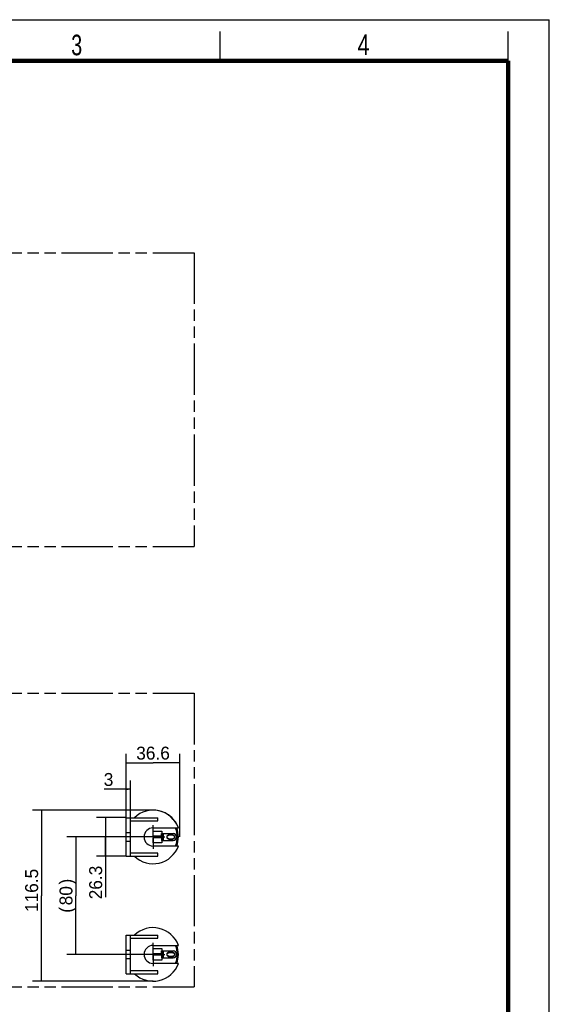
# Model space of a CAD drawing. Header units: millimetres. Extents: x 0 to 210, y 0 to 297.
# Tile 4 of 4: x 120 to 210, y 129 to 297. Entities that reach past the tile are written whole.
import ezdxf
from ezdxf.enums import TextEntityAlignment as Align

# ---------------------------------------------------------------- set-up
doc = ezdxf.new("R2010")
doc.units = ezdxf.units.MM
doc.header["$LTSCALE"] = 19.36
doc.linetypes.add('CENTER', pattern=[0.6, 0.375, -0.075, 0.075, -0.075])
doc.linetypes.add('PHANTOM', pattern=[0.8, 0.45, -0.05, 0.1, -0.05, 0.1, -0.05])
doc.layers.get('0').update_dxf_attribs({"linetype": 'CONTINUOUS'})
for name, color, linetype in [('DEFAULT_3', 7, 'PHANTOM'), ('Z_AXIS', 7, 'CONTINUOUS'), ('Z_DIM_2D', 7, 'CONTINUOUS')]:
    doc.layers.add(name, color=color, linetype=linetype)
doc.styles.add('TEXTSTYLE_2', font='txt', dxfattribs={"width": 0.75})
doc.styles.add('TEXTSTYLE_3', font='tridonic-metric-print-light.otf')
doc.dimstyles.new('DIMSTYLE_3', dxfattribs={"dimtxt": 2.2, "dimasz": 3.5, "dimexe": 1.5, "dimexo": 0, "dimgap": 0.55, "dimtad": 1, "dimdec": 1, "dimlfac": 4, "dimdsep": 46, "dimtxsty": 'TEXTSTYLE_3', "dimcen": 0.09, "dimclrt": 5, "dimadec": 1, "dimazin": 2, "dimtp": 0.3, "dimtm": 0.3, "dimtfac": 1, "dimtdec": 1, "dimtofl": 0, "dimtmove": 0, "dimatfit": 3, "dimfxl": 0, "dimtolj": 1, "dimarcsym": 0})
doc.dimstyles.new('DIMSTYLE_4', dxfattribs={"dimtxt": 2.2, "dimasz": 3.5, "dimexe": 1.5, "dimexo": 0, "dimgap": 0.55, "dimtad": 1, "dimlfac": 4, "dimdsep": 46, "dimtxsty": 'TEXTSTYLE_3', "dimcen": 0.09, "dimclrt": 5, "dimazin": 2, "dimtp": 0.1, "dimtm": 0.1, "dimtfac": 1, "dimtofl": 0, "dimtmove": 0, "dimatfit": 3, "dimfxl": 0, "dimtolj": 1, "dimarcsym": 0})
doc.dimstyles.new('DIMSTYLE_5', dxfattribs={"dimtxt": 2.2, "dimasz": 3.5, "dimexe": 1.5, "dimexo": 0, "dimgap": 0.55, "dimtad": 1, "dimlfac": 4, "dimdsep": 46, "dimtxsty": 'TEXTSTYLE_3', "dimcen": 0.09, "dimclrt": 5, "dimazin": 2, "dimtp": 0.2, "dimtm": 0.2, "dimtfac": 1, "dimtofl": 0, "dimtmove": 0, "dimatfit": 3, "dimfxl": 0, "dimtolj": 1, "dimarcsym": 0})

# ---------------------------------------------------------------- blocks, each defined once
blk = doc.blocks.new('*D4')
at = {"layer": 'Z_DIM_2D', "color": 2, "linetype": 'Continuous', "transparency": 16777216}
for p, q in [((138.02, 161.14), (138.02, 171.98)), ((147.18, 157.85), (147.18, 171.98)), ((138.02, 170.48), (142.6, 170.48)), ((147.18, 170.48), (142.6, 170.48))]:
    blk.add_line(p, q, dxfattribs=at)
at = {"layer": 'Z_DIM_2D', "color": 5, "linetype": 'Continuous', "transparency": 16777216, "style": 'TEXTSTYLE_3'}
blk.add_text('36.6', height=2.2, dxfattribs=at).set_placement((142.6, 171.03), align=Align.CENTER)
blk = doc.blocks.new('_NONE')
blk = doc.blocks.new('*D6')
at = {"layer": 'Z_DIM_2D', "color": 2, "linetype": 'Continuous', "transparency": 16777216}
for p, q in [((138.39, 165.99), (134.28, 165.99)), ((138.02, 161.14), (138.02, 167.49)), ((138.02, 165.99), (138.39, 165.99)), ((138.77, 165.99), (138.39, 165.99)), ((138.77, 161.14), (138.77, 167.49))]:
    blk.add_line(p, q, dxfattribs=at)
at = {"layer": 'Z_DIM_2D', "color": 5, "linetype": 'Continuous', "transparency": 16777216, "style": 'TEXTSTYLE_3'}
blk.add_text('3', height=2.2, dxfattribs=at).set_placement((135.85, 166.54), align=Align.RIGHT)
blk = doc.blocks.new('*D7')
at = {"layer": 'Z_DIM_2D', "color": 2, "linetype": 'Continuous', "transparency": 16777216}
for p, q in [((138.02, 161.14), (132.99, 161.14)), ((134.49, 161.14), (134.49, 157.85)), ((134.49, 154.56), (134.49, 157.85)), ((134.49, 157.85), (134.49, 147.58)), ((138.02, 154.56), (132.99, 154.56))]:
    blk.add_line(p, q, dxfattribs=at)
at = {"layer": 'Z_DIM_2D', "color": 5, "linetype": 'Continuous', "transparency": 16777216, "style": 'TEXTSTYLE_3'}
blk.add_text('26.3', height=2.2, rotation=90, dxfattribs=at).set_placement((133.94, 152.96), align=Align.RIGHT)
blk = doc.blocks.new('*D8')
at = {"layer": 'Z_DIM_2D', "color": 2, "linetype": 'Continuous', "transparency": 16777216}
for p, q in [((140.62, 157.85), (127.94, 157.85)), ((129.44, 157.85), (129.44, 147.85)), ((129.44, 137.85), (129.44, 147.85)), ((135.95, 137.85), (127.94, 137.85))]:
    blk.add_line(p, q, dxfattribs=at)
at = {"layer": 'Z_DIM_2D', "color": 5, "linetype": 'Continuous', "transparency": 16777216, "style": 'TEXTSTYLE_3'}
for s, p in [(')', (128.89, 150.25)), ('80', (128.89, 147.85)), ('(', (128.89, 145.44))]:
    blk.add_text(s, height=2.2, rotation=90, dxfattribs=at).set_placement(p, align=Align.CENTER)
blk = doc.blocks.new('*D10')
at = {"layer": 'Z_DIM_2D', "color": 2, "linetype": 'Continuous', "transparency": 16777216}
for p, q in [((142.62, 162.41), (122.1, 162.41)), ((123.6, 162.41), (123.6, 147.85)), ((123.6, 133.29), (123.6, 147.85)), ((142.62, 133.29), (122.1, 133.29))]:
    blk.add_line(p, q, dxfattribs=at)
at = {"layer": 'Z_DIM_2D', "color": 5, "linetype": 'Continuous', "transparency": 16777216, "style": 'TEXTSTYLE_3'}
blk.add_text('116.5', height=2.2, rotation=90, dxfattribs=at).set_placement((123.05, 148.75), align=Align.CENTER)

msp = doc.modelspace()

# ---------------------------------------------------------------- linework, layer by layer
at = {"color": 2, "linetype": 'Continuous'}
for p, q in [((0, 297), (210, 297)), ((210, 0), (210, 297)), ((154, 290), (154, 295)), ((203, 290), (203, 295))]:
    msp.add_line(p, q, dxfattribs=at)
at = {"color": 7, "linetype": 'Continuous'}
for p, q in [((138.0198, 154.5612), (138.0198, 161.1362)), ((138.0198, 161.1362), (143.3948, 161.1362)), ((138.7698, 154.5612), (138.7698, 161.1362)), ((143.3948, 160.6112), (143.3948, 161.1362)), ((138.7698, 160.6112), (143.3948, 160.6112)), ((142.6167, 159.3862), (146.9123, 159.3862)), ((138.0198, 158.5987), (138.7698, 158.5987)), ((138.7698, 157.0987), (138.0198, 157.0987)), ((146.9123, 156.3112), (142.6167, 156.3112)), ((138.0198, 154.5612), (143.3948, 154.5612)), ((143.3948, 155.0862), (138.7698, 155.0862)), ((143.3948, 154.5612), (143.3948, 155.0862)), ((138.0198, 141.1362), (143.3948, 141.1362)), ((138.0198, 134.5612), (138.0198, 141.1362)), ((138.7698, 134.5612), (138.7698, 141.1362)), ((143.3948, 140.6112), (143.3948, 141.1362)), ((138.7698, 140.6112), (143.3948, 140.6112)), ((142.6167, 139.3862), (146.9123, 139.3862)), ((138.0198, 138.5987), (138.7698, 138.5987)), ((138.7698, 137.0987), (138.0198, 137.0987)), ((146.9123, 136.3112), (142.6167, 136.3112)), ((138.0198, 134.5612), (143.3948, 134.5612)), ((143.3948, 135.0862), (138.7698, 135.0862)), ((143.3948, 134.5612), (143.3948, 135.0862))]:
    msp.add_line(p, q, dxfattribs=at)
at = {"color": 6, "linetype": 'Continuous'}
for p, q in [((142.6167, 157.9737), (142.6167, 158.8487)), ((142.6167, 158.8487), (144.1167, 158.8487)), ((144.1, 157.9737), (142.6167, 157.9737)), ((142.6167, 156.8487), (142.6167, 157.7237)), ((144.1, 157.7237), (142.6167, 157.7237)), ((144.0234, 158.4424), (144.0884, 158.4424)), ((144.1136, 157.9717), (144.1, 157.9734)), ((144.1268, 157.9686), (144.1136, 157.9717)), ((144.1167, 158.8487), (144.1167, 158.4424)), ((144.1167, 158.4424), (146.0142, 158.4424)), ((144.1394, 157.7332), (144.1514, 157.7389)), ((144.1514, 157.7389), (144.1626, 157.7457)), ((144.1626, 157.7457), (144.173, 157.7537)), ((144.1868, 157.9297), (144.173, 157.9436)), ((144.173, 157.7537), (144.1869, 157.7677)), ((144.1988, 157.9131), (144.1868, 157.9297)), ((144.2084, 157.8933), (144.1988, 157.9131)), ((145.9417, 158.1987), (145.2917, 158.1987)), ((144.1167, 156.8487), (142.6167, 156.8487)), ((144.0234, 157.2549), (144.0884, 157.2549)), ((144.1167, 157.2549), (144.1167, 156.8487)), ((144.1167, 157.2549), (146.0142, 157.2549)), ((145.2917, 157.4987), (145.9417, 157.4987)), ((142.6167, 138.8487), (144.1167, 138.8487)), ((142.6167, 137.9737), (142.6167, 138.8487)), ((144.1, 137.9737), (142.6167, 137.9737)), ((144.1, 137.7237), (142.6167, 137.7237)), ((142.6167, 136.8487), (142.6167, 137.7237)), ((144.0234, 138.4424), (144.0884, 138.4424)), ((144.1136, 137.9717), (144.1, 137.9734)), ((144.1268, 137.9686), (144.1136, 137.9717)), ((144.1167, 138.8487), (144.1167, 138.4424)), ((144.1167, 138.4424), (146.0142, 138.4424)), ((144.1394, 137.7332), (144.1514, 137.7389)), ((144.1514, 137.7389), (144.1626, 137.7457)), ((144.1626, 137.7457), (144.173, 137.7537)), ((144.1868, 137.9297), (144.173, 137.9436)), ((144.173, 137.7537), (144.1869, 137.7677)), ((144.1988, 137.9131), (144.1868, 137.9297)), ((144.2084, 137.8933), (144.1988, 137.9131)), ((145.9417, 138.1987), (145.2917, 138.1987)), ((145.2917, 137.4987), (145.9417, 137.4987)), ((144.1167, 136.8487), (142.6167, 136.8487)), ((144.0234, 137.2549), (144.0884, 137.2549)), ((144.1167, 137.2549), (146.0142, 137.2549)), ((144.1167, 137.2549), (144.1167, 136.8487))]:
    msp.add_line(p, q, dxfattribs=at)
at = {"color": 9, "linetype": 'Continuous'}
for p, q in [((144.0234, 157.9737), (144.0234, 158.4424)), ((144.0234, 157.7237), (144.0234, 157.2549)), ((144.0884, 158.4424), (144.1167, 158.4424)), ((144.1, 157.9734), (144.1, 158.4424)), ((144.1, 157.2549), (144.1, 157.724)), ((144.173, 158.4424), (144.173, 157.9436)), ((144.173, 157.2549), (144.173, 157.7537)), ((144.3262, 158.4424), (144.3262, 157.2549)), ((145.9417, 158.1487), (145.289, 158.1487)), ((145.2917, 158.1487), (145.2917, 158.1987)), ((145.9417, 158.1987), (145.9417, 158.1487)), ((145.9417, 158.1487), (145.9906, 158.1447)), ((145.9906, 158.1447), (146.0398, 158.1322)), ((144.0884, 157.2549), (144.1167, 157.2549)), ((145.2428, 157.5527), (145.1936, 157.5652)), ((145.2917, 157.5487), (145.2428, 157.5527)), ((145.2917, 157.4987), (145.2917, 157.5487)), ((145.2917, 157.5487), (145.9444, 157.5487)), ((145.9417, 157.4987), (145.9417, 157.5487)), ((146.5216, 156.684), (146.3905, 156.3112)), ((144.0234, 137.9737), (144.0234, 138.4424)), ((144.0234, 137.7237), (144.0234, 137.2549)), ((144.0884, 138.4424), (144.1167, 138.4424)), ((144.1, 137.9734), (144.1, 138.4424)), ((144.1, 137.2549), (144.1, 137.724)), ((144.173, 138.4424), (144.173, 137.9436)), ((144.173, 137.2549), (144.173, 137.7537)), ((144.3262, 138.4424), (144.3262, 137.2549)), ((145.2428, 137.5527), (145.1936, 137.5652)), ((145.2917, 137.5487), (145.2428, 137.5527)), ((145.9417, 138.1487), (145.289, 138.1487)), ((145.2917, 138.1487), (145.2917, 138.1987)), ((145.2917, 137.5487), (145.9444, 137.5487)), ((145.2917, 137.4987), (145.2917, 137.5487)), ((145.9417, 138.1987), (145.9417, 138.1487)), ((145.9417, 138.1487), (145.9906, 138.1447)), ((145.9417, 137.4987), (145.9417, 137.5487)), ((145.9906, 138.1447), (146.0398, 138.1322)), ((144.0884, 137.2549), (144.1167, 137.2549)), ((146.5216, 136.684), (146.3905, 136.3112))]:
    msp.add_line(p, q, dxfattribs=at)
at = {"color": 7, "linetype": 'Continuous', "const_width": 0.7}
for points in [[(7, 290), (203, 290)], [(203, 7), (203, 290)]]:
    msp.add_lwpolyline(points, dxfattribs=at)
at = {"color": 9, "linetype": 'Continuous'}
for points in [[(146.3905, 159.3862), (146.5216, 159.0134), (146.6155, 158.633), (146.6724, 158.2429), (146.6917, 157.8489), (146.6724, 157.4549), (146.6155, 157.0646), (146.5216, 156.684)], [(145.1936, 157.5652), (145.1452, 157.5869), (145.1007, 157.6173), (145.0631, 157.6544), (145.032, 157.6985), (145.0082, 157.7506), (144.9946, 157.8078), (144.9924, 157.8667), (145.002, 157.9258), (145.0235, 157.9828), (145.0571, 158.0357), (145.1031, 158.082), (145.1595, 158.118)], [(145.1595, 158.118), (145.2233, 158.1408), (145.2917, 158.1487)], [(146.0398, 158.1322), (146.0882, 158.1105), (146.1326, 158.08), (146.1703, 158.043), (146.2014, 157.9989), (146.2252, 157.9468), (146.2388, 157.8896), (146.241, 157.8307), (146.2314, 157.7716), (146.2099, 157.7145), (146.1763, 157.6617), (146.1303, 157.6154), (146.0739, 157.5794)], [(146.0739, 157.5794), (146.0101, 157.5566), (145.9417, 157.5487)], [(146.3905, 139.3862), (146.5216, 139.0134), (146.6155, 138.633), (146.6724, 138.2429), (146.6917, 137.8489), (146.6724, 137.4549), (146.6155, 137.0646), (146.5216, 136.684)], [(145.1936, 137.5652), (145.1452, 137.5869), (145.1007, 137.6173), (145.0631, 137.6544), (145.032, 137.6985), (145.0082, 137.7506), (144.9946, 137.8078), (144.9924, 137.8667), (145.002, 137.9258), (145.0235, 137.9828), (145.0571, 138.0357), (145.1031, 138.082), (145.1595, 138.118)], [(145.1595, 138.118), (145.2233, 138.1408), (145.2917, 138.1487)], [(146.0739, 137.5794), (146.0101, 137.5566), (145.9417, 137.5487)], [(146.0398, 138.1322), (146.0882, 138.1105), (146.1326, 138.08), (146.1703, 138.043), (146.2014, 137.9989), (146.2252, 137.9468), (146.2388, 137.8896), (146.241, 137.8307), (146.2314, 137.7716), (146.2099, 137.7145), (146.1763, 137.6617), (146.1303, 137.6154), (146.0739, 137.5794)]]:
    msp.add_lwpolyline(points, dxfattribs=at)
at = {"color": 6, "linetype": 'Continuous'}
for points in [[(144.0917, 157.9737), (144.0931, 157.9737), (144.0946, 157.9737), (144.096, 157.9736), (144.0974, 157.9736), (144.0987, 157.9735), (144.1, 157.9734)], [(144.1, 157.724), (144.0987, 157.7239), (144.0974, 157.7238), (144.096, 157.7238), (144.0946, 157.7237), (144.0931, 157.7237), (144.0917, 157.7237)], [(144.1, 157.724), (144.1136, 157.7257), (144.1267, 157.7287), (144.1394, 157.7332)], [(144.173, 157.9436), (144.1626, 157.9516), (144.1514, 157.9584), (144.1394, 157.9641), (144.1268, 157.9686)], [(144.1869, 157.7677), (144.1989, 157.7845), (144.2085, 157.8044)], [(144.2085, 157.8044), (144.2146, 157.8262), (144.2167, 157.8489), (144.2146, 157.8716), (144.2084, 157.8933)], [(144.0917, 137.9737), (144.0931, 137.9737), (144.0946, 137.9737), (144.096, 137.9736), (144.0974, 137.9736), (144.0987, 137.9735), (144.1, 137.9734)], [(144.1, 137.724), (144.0987, 137.7239), (144.0974, 137.7238), (144.096, 137.7238), (144.0946, 137.7237), (144.0931, 137.7237), (144.0917, 137.7237)], [(144.1, 137.724), (144.1136, 137.7257), (144.1267, 137.7287), (144.1394, 137.7332)], [(144.173, 137.9436), (144.1626, 137.9516), (144.1514, 137.9584), (144.1394, 137.9641), (144.1268, 137.9686)], [(144.1869, 137.7677), (144.1989, 137.7845), (144.2085, 137.8044)], [(144.2085, 137.8044), (144.2146, 137.8262), (144.2167, 137.8489), (144.2146, 137.8716), (144.2084, 137.8933)]]:
    msp.add_lwpolyline(points, dxfattribs=at)
at = {"color": 7, "linetype": 'Continuous'}
for centre, radius, start, end in [((142.6167, 157.8487), 4.5625, 19.693369, 133.900262), ((142.6167, 157.8487), 4.5625, 19.693369, 90), ((142.6167, 157.8487), 1.5375, 90, 270), ((142.6167, 157.8487), 4.15, 338.254658, 21.745342), ((142.8667, 157.8487), 3.9875, 337.315732, 22.683413), ((142.8667, 157.8487), 4.0375, 337.612294, 22.39075), ((142.6167, 157.8487), 4.5625, 226.099738, 340.306631), ((142.6167, 137.8487), 4.5625, 19.693369, 133.900262), ((142.6167, 137.8487), 1.5375, 90, 270), ((142.6167, 137.8487), 4.15, 338.254658, 21.745342), ((142.8667, 137.8487), 3.9875, 337.315732, 22.683413), ((142.8667, 137.8487), 4.0375, 337.612294, 22.39075), ((142.6167, 137.8487), 4.5625, 226.099738, 340.306631)]:
    msp.add_arc(centre, radius, start, end, dxfattribs=at)
at = {"color": 6, "linetype": 'Continuous'}
for centre, radius, start, end in [((145.2917, 157.8487), 0.35, 90, 270), ((145.9417, 157.8487), 0.35, 270, 90), ((146.0142, 157.8487), 0.5938, 270, 90), ((145.2917, 137.8487), 0.35, 90, 270), ((145.9417, 137.8487), 0.35, 270, 90), ((146.0142, 137.8487), 0.5938, 270, 90)]:
    msp.add_arc(centre, radius, start, end, dxfattribs=at)
at = {"layer": 'DEFAULT_3', "color": 7, "linetype": 'PHANTOM'}
for p, q in [((49.6092, 257.3303), (149.6092, 257.3303)), ((149.6092, 257.3303), (149.6092, 207.3303)), ((49.6092, 207.3303), (149.6092, 207.3303)), ((49.6092, 182.3303), (149.6092, 182.3303)), ((149.6092, 182.3303), (149.6092, 132.3303)), ((49.6092, 132.3303), (149.6092, 132.3303))]:
    msp.add_line(p, q, dxfattribs=at)
at = {"layer": 'Z_AXIS', "color": 7, "linetype": 'CENTER'}
for p, q in [((142.6167, 157.8487), (142.6167, 159.8487)), ((142.6167, 157.8487), (140.6167, 157.8487)), ((142.6167, 157.8487), (142.6167, 155.8487)), ((142.6167, 157.8487), (144.6167, 157.8487)), ((142.6167, 137.8487), (142.6167, 139.8487)), ((140.8414, 137.8487), (135.9481, 137.8487)), ((142.6167, 137.8487), (140.8414, 137.8487)), ((142.6167, 137.8487), (144.6167, 137.8487)), ((142.6167, 137.8487), (142.6167, 135.8487))]:
    msp.add_line(p, q, dxfattribs=at)

# ---------------------------------------------------------------- texts
at = {"color": 5, "linetype": 'Continuous', "style": 'TEXTSTYLE_2'}
for s, width, p in [('3', 0.714286, (128.6839, 290.9429)), ('4', 0.785714, (177.3831, 290.9911))]:
    msp.add_text(s, height=3.5, dxfattribs=dict(at, width=width)).set_placement(p)

# ---------------------------------------------------------------- dimensions: what is measured, and where the dimension line sits
at = {"layer": 'Z_DIM_2D', "color": 2, "linetype": 'Continuous'}
for base, p2, dimstyle, picture, middle in [((147.1792, 170.4805), (147.1792, 157.8487), 'DIMSTYLE_3', '*D4', (142.5851, 170.4805)), ((138.7698, 165.9925), (138.7698, 161.1362), 'DIMSTYLE_4', '*D6', (135.0474, 165.9925))]:
    dim = msp.add_linear_dim(base=base, p1=(138.0198, 161.1362), p2=p2, dimstyle=dimstyle, override={"dimblk1": 'NONE', "dimblk2": 'NONE', "dimsah": 1}, dxfattribs=at)
    dim.commit()
    dim.dimension.update_dxf_attribs({"geometry": picture, "text_midpoint": middle, "dimtype": 160})
for base, p1, p2, angle, dimstyle, picture, middle in [((123.6008, 162.4112), (142.6167, 133.2862), (142.6167, 162.4112), 90, 'DIMSTYLE_3', '*D10', (123.6008, 148.732)), ((134.4935, 154.5612), (138.0198, 161.1362), (138.0198, 154.5612), 270, 'DIMSTYLE_5', '*D7', (134.4935, 150.2256))]:
    dim = msp.add_linear_dim(base=base, p1=p1, p2=p2, angle=angle, dimstyle=dimstyle, override={"dimblk1": 'NONE', "dimblk2": 'NONE', "dimsah": 1}, dxfattribs=at)
    dim.commit()
    dim.dimension.update_dxf_attribs({"geometry": picture, "text_midpoint": middle, "dimtype": 160})
dim = msp.add_linear_dim(base=(129.4422, 137.8487), p1=(140.6167, 157.8487), p2=(135.9481, 137.8487), angle=270, text='(<>)', dimstyle='DIMSTYLE_3', override={"dimblk1": 'NONE', "dimblk2": 'NONE', "dimsah": 1}, dxfattribs=at)
dim.commit()
dim.dimension.update_dxf_attribs({"geometry": '*D8', "text_midpoint": (129.4422, 147.8487), "dimtype": 160})

doc.saveas('drawing.dxf')
